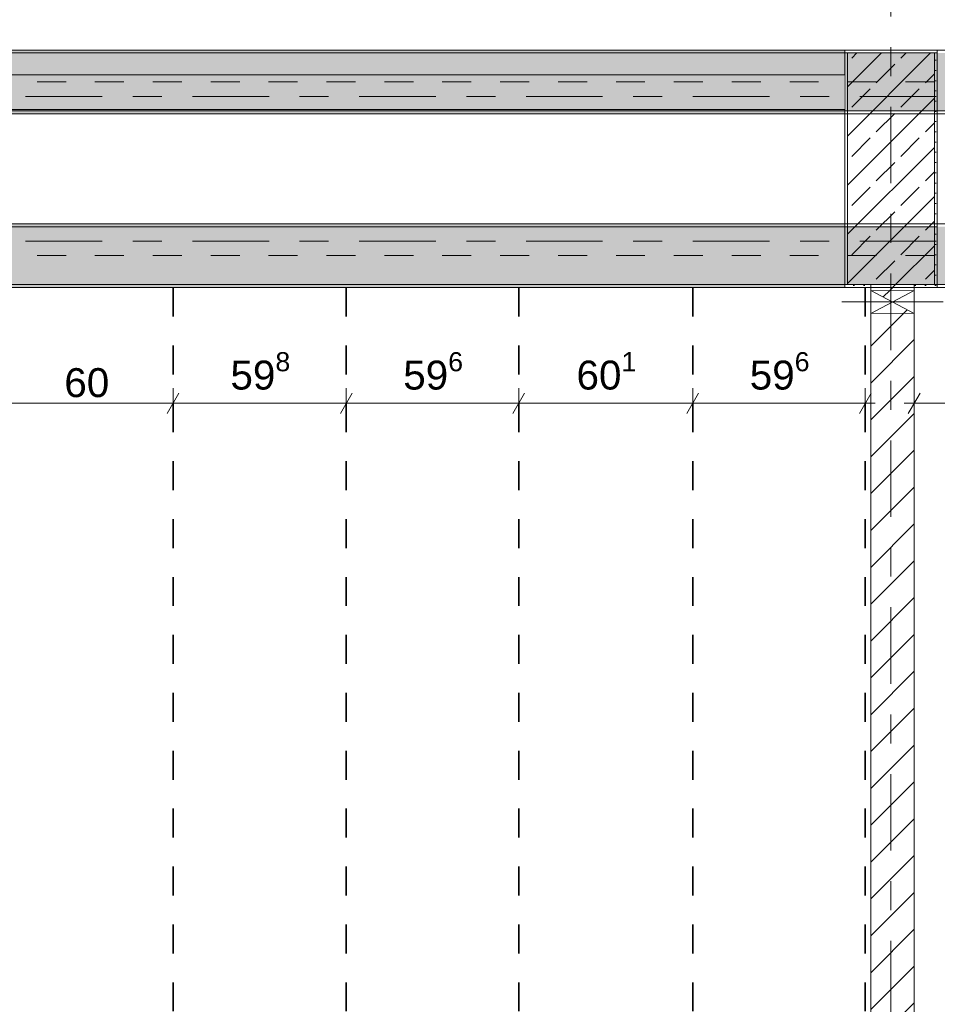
# Model space of a CAD drawing. Header units: metres. Extents: x -3.6 to 84.5, y -11 to 16.8.
# Tile 16 of 229: x 4.7 to 7.9, y 2.7 to 6.1. Entities that reach past the tile are written whole.
import ezdxf

# ---------------------------------------------------------------- set-up
doc = ezdxf.new("R2010")
doc.units = ezdxf.units.M
doc.header["$MEASUREMENT"] = 0
for name, pattern in [('Achse', [0.2, 0.1, -0.05, 0, -0.05]), ('Strichlinie doppelt', [0.546806, 0.264583, -0.105833, 0.070556, -0.105833]), ('Wipeout_Contour', [1, 0, -1])]:
    doc.linetypes.add(name, pattern=pattern)
for name, color, linetype in [('155 - Bemaßung_ Beschriftung.Ausbau - Deckenelemente', 7, 'Continuous'), ('451 - Universal.Achsen Raster', 7, 'Continuous'), ('605 - Struktur.Wand Innen', 7, 'Continuous'), ('607 - Struktur.Stütze', 7, 'Continuous'), ('608 - Struktur.Träger', 7, 'Continuous'), ('Abbruch_605 - Struktur.Wand Innen', 7, 'Continuous'), ('Neubau_605 - Struktur.Wand Innen', 7, 'Continuous')]:
    doc.layers.add(name, color=color, linetype=linetype)
doc.styles.add('ERSTELLTER_STIL_2', font='txt')
doc.linetypes.add('Abbruch 1', pattern='A,0,[1,2022.0244.A_L5A-PL04.10_iA_Deckenelemente 3.OG1.Shx,S=0.001984,R=0,X=0,Y=0],-0.25,0', length=0.25)
doc.dimstyles.new('ERSTELLTER_STIL__1', dxfattribs={"dimtxt": 0.1, "dimasz": 0.0532, "dimexe": 0.18, "dimexo": 0.0625, "dimgap": 0, "dimtad": 1, "dimtih": 1, "dimtoh": 1, "dimzin": 0, "dimdsep": 46, "dimtxsty": 'ERSTELLTER_STIL_2', "dimblk": 'ARROWHEAD_2', "dimblk1": 'ARROWHEAD_2', "dimblk2": 'ARROWHEAD_2', "dimcen": 0.09, "dimse1": 1, "dimse2": 1, "dimclrd": 7, "dimclre": 7, "dimclrt": 7, "dimazin": 0, "dimtfac": 1, "dimtdec": 4, "dimtmove": 0, "dimatfit": 3, "dimfxl": 1, "dimtolj": 1, "dimtzin": 0, "dimarcsym": 0})
pattern_1 = [(45, (0, 0), (-0.08485281, 0.08485281), []), (45, (-0.04243, 0.04243), (-0.08485281, 0.08485281), [0.09, -0.03])]
pattern_2 = [(45, (0, 0), (-0.01767767, 0.01767767), [0, -0.025])]
pattern_3 = [(45, (0, 0), (-0.0636396, 0.0636396), [])]

# ---------------------------------------------------------------- blocks, each defined once
blk = doc.blocks.new('*D212')
at = {"layer": '155 - Bemaßung_ Beschriftung.Ausbau - Deckenelemente', "color": 7, "linetype": 'Continuous', "lineweight": 5}
for p, q in [((4.65, 4.7375), (4.65, 4.8425)), ((5.25, 4.7375), (5.25, 4.8425)), ((4.6702, 4.825), (4.6298, 4.755)), ((5.2702, 4.825), (5.2298, 4.755)), ((4.65, 4.79), (5.25, 4.79))]:
    blk.add_line(p, q, dxfattribs=at)
at = {"layer": '155 - Bemaßung_ Beschriftung.Ausbau - Deckenelemente', "color": 7, "lineweight": 5, "insert": (4.8741, 4.81), "char_height": 0.1, "attachment_point": 7, "style": 'ERSTELLTER_STIL_2'}
blk.add_mtext('\\A1;{\\pql;\\fArial|b0|i0|c0|p38;60}', dxfattribs=at)
blk = doc.blocks.new('ARROWHEAD_2')
at = {"color": 0, "linetype": 'Continuous', "lineweight": 0}
for p, q in [((-0.378, -0.655), (0.378, 0.655)), ((0, 0), (-1, 0))]:
    blk.add_line(p, q, dxfattribs=at)
blk = doc.blocks.new('*D213')
at = {"layer": '155 - Bemaßung_ Beschriftung.Ausbau - Deckenelemente', "color": 7, "linetype": 'Continuous', "lineweight": 5}
for p, q in [((5.25, 4.7375), (5.25, 4.8425)), ((5.848, 4.7375), (5.848, 4.8425)), ((5.2702, 4.825), (5.2298, 4.755)), ((5.8682, 4.825), (5.8278, 4.755)), ((5.25, 4.79), (5.848, 4.79))]:
    blk.add_line(p, q, dxfattribs=at)
at = {"layer": '155 - Bemaßung_ Beschriftung.Ausbau - Deckenelemente', "color": 7, "lineweight": 5, "insert": (5.448, 4.8083), "char_height": 0.1, "attachment_point": 7, "style": 'ERSTELLTER_STIL_2'}
blk.add_mtext('\\A1;{\\pql;\\fArial|b0|i0|c0|p38;59\\fArial|b0|i0|c0|p38;\\A1{\\H.66x;\\S8^  ;}}', dxfattribs=at)
blk = doc.blocks.new('*D214')
at = {"layer": '155 - Bemaßung_ Beschriftung.Ausbau - Deckenelemente', "color": 7, "linetype": 'Continuous', "lineweight": 5}
for p, q in [((5.848, 4.7375), (5.848, 4.8425)), ((6.444, 4.7375), (6.444, 4.8425)), ((5.8682, 4.825), (5.8278, 4.755)), ((6.4642, 4.825), (6.4238, 4.755)), ((5.848, 4.79), (6.444, 4.79))]:
    blk.add_line(p, q, dxfattribs=at)
at = {"layer": '155 - Bemaßung_ Beschriftung.Ausbau - Deckenelemente', "color": 7, "lineweight": 5, "insert": (6.045, 4.8083), "char_height": 0.1, "attachment_point": 7, "style": 'ERSTELLTER_STIL_2'}
blk.add_mtext('\\A1;{\\pql;\\fArial|b0|i0|c0|p38;59\\fArial|b0|i0|c0|p38;\\A1{\\H.66x;\\S6^  ;}}', dxfattribs=at)
blk = doc.blocks.new('*D215')
at = {"layer": '155 - Bemaßung_ Beschriftung.Ausbau - Deckenelemente', "color": 7, "linetype": 'Continuous', "lineweight": 5}
for p, q in [((6.444, 4.7375), (6.444, 4.8425)), ((7.045, 4.7375), (7.045, 4.8425)), ((6.4642, 4.825), (6.4238, 4.755)), ((7.0652, 4.825), (7.0248, 4.755)), ((6.444, 4.79), (7.045, 4.79))]:
    blk.add_line(p, q, dxfattribs=at)
at = {"layer": '155 - Bemaßung_ Beschriftung.Ausbau - Deckenelemente', "color": 7, "lineweight": 5, "insert": (6.6435, 4.8083), "char_height": 0.1, "attachment_point": 7, "style": 'ERSTELLTER_STIL_2'}
blk.add_mtext('\\A1;{\\pql;\\fArial|b0|i0|c0|p38;60\\fArial|b0|i0|c0|p38;\\A1{\\H.66x;\\S1^  ;}}', dxfattribs=at)
blk = doc.blocks.new('*D216')
at = {"layer": '155 - Bemaßung_ Beschriftung.Ausbau - Deckenelemente', "color": 7, "linetype": 'Continuous', "lineweight": 5}
for p, q in [((7.045, 4.7375), (7.045, 4.8425)), ((7.641, 4.7375), (7.641, 4.8425)), ((7.0652, 4.825), (7.0248, 4.755)), ((7.6208, 4.755), (7.6612, 4.825)), ((7.045, 4.79), (7.641, 4.79)), ((7.641, 4.79), (7.6752, 4.79))]:
    blk.add_line(p, q, dxfattribs=at)
at = {"layer": '155 - Bemaßung_ Beschriftung.Ausbau - Deckenelemente', "color": 7, "lineweight": 5, "insert": (7.242, 4.8083), "char_height": 0.1, "attachment_point": 7, "style": 'ERSTELLTER_STIL_2'}
blk.add_mtext('\\A1;{\\pql;\\fArial|b0|i0|c0|p38;59\\fArial|b0|i0|c0|p38;\\A1{\\H.66x;\\S6^  ;}}', dxfattribs=at)
blk = doc.blocks.new('*D217')
at = {"layer": '155 - Bemaßung_ Beschriftung.Ausbau - Deckenelemente', "color": 7, "linetype": 'Continuous', "lineweight": 5}
for p, q in [((7.81, 4.7375), (7.81, 4.8425)), ((8.219, 4.7375), (8.219, 4.8425)), ((7.8302, 4.825), (7.7898, 4.755)), ((8.2392, 4.825), (8.1988, 4.755)), ((7.7758, 4.79), (7.81, 4.79)), ((7.81, 4.79), (8.219, 4.79))]:
    blk.add_line(p, q, dxfattribs=at)
at = {"layer": '155 - Bemaßung_ Beschriftung.Ausbau - Deckenelemente', "color": 7, "lineweight": 5, "insert": (7.9136, 4.8083), "char_height": 0.1, "attachment_point": 7, "style": 'ERSTELLTER_STIL_2'}
blk.add_mtext('\\A1;{\\pql;\\fArial|b0|i0|c0|p38;40\\fArial|b0|i0|c0|p38;\\A1{\\H.66x;\\S9^  ;}}', dxfattribs=at)

msp = doc.modelspace()

# ---------------------------------------------------------------- hatches: boundary and pattern name
at = {"layer": '607 - Struktur.Stütze', "linetype": 'Continuous', "lineweight": 0, "true_color": 0x000000}
h = msp.add_hatch(dxfattribs=at)
h.set_pattern_fill('Gips_0001', color=18, style=0, pattern_type=2)
h.set_pattern_definition(pattern_2)
h.paths.add_polyline_path([(7.57, 6.01), (7.57, 5.19), (7.66, 5.19), (7.66, 5.2), (7.58, 5.2), (7.58, 6), (7.88, 6), (7.88, 5.2), (7.81, 5.2), (7.81, 5.19), (7.89, 5.19), (7.89, 6.01)])
h = msp.add_hatch(dxfattribs=at)
h.set_pattern_fill('Beton__Stahlbeton_0001', color=18, style=0, pattern_type=2)
h.set_pattern_definition(pattern_1)
h.paths.add_polyline_path([(7.58, 5.2), (7.88, 5.2), (7.88, 6), (7.58, 6)])
at = {"layer": '608 - Struktur.Träger', "linetype": 'Continuous', "lineweight": 0, "true_color": 0x000000}
h = msp.add_hatch(dxfattribs=at)
h.set_pattern_fill('Gips_0001', color=18, style=0, pattern_type=2)
h.set_pattern_definition(pattern_2)
h.paths.add_polyline_path([(0.69, 6.01), (0.69, 6), (7.57, 6), (7.57, 6.01)])
h = msp.add_hatch(dxfattribs=at)
h.set_pattern_fill('Gips_0001', color=18, style=0, pattern_type=2)
h.set_pattern_definition(pattern_2)
h.paths.add_polyline_path([(7.57, 5.41), (4.21, 5.41), (4.21, 5.4), (7.57, 5.4)])
h = msp.add_hatch(dxfattribs=at)
h.set_pattern_fill('Gips_0001', color=18, style=0, pattern_type=2)
h.set_pattern_definition(pattern_2)
h.paths.add_polyline_path([(4.21, 5.2), (4.21, 5.19), (7.57, 5.19), (7.57, 5.2)])
at = {"layer": 'Abbruch_605 - Struktur.Wand Innen', "linetype": 'Continuous', "lineweight": 0, "true_color": 0x000000}
h = msp.add_hatch(dxfattribs=at)
h.set_pattern_fill('MW_Ziegel_0001', color=18, style=0, pattern_type=2)
h.set_pattern_definition(pattern_3)
h.paths.add_polyline_path([(7.66, 5.18), (7.735, 5.14), (7.81, 5.18)])
h = msp.add_hatch(dxfattribs=at)
h.set_pattern_fill('MW_Ziegel_0001', color=18, style=0, pattern_type=2)
h.set_pattern_definition(pattern_3)
h.paths.add_polyline_path([(7.66, 5.1), (7.81, 5.1), (7.735, 5.14)])

# ---------------------------------------------------------------- linework, layer by layer
at = {"layer": '155 - Bemaßung_ Beschriftung.Ausbau - Deckenelemente', "color": 7, "linetype": 'Achse', "lineweight": 35}
for p, q in [((5.25, 5.19), (5.25, 0.71)), ((5.848, 5.19), (5.848, 0.71)), ((6.444, 5.19), (6.444, 0.71)), ((7.045, 5.19), (7.045, 0.71)), ((7.641, 5.19), (7.641, 0.71))]:
    msp.add_line(p, q, dxfattribs=at)
at = {"layer": '451 - Universal.Achsen Raster', "color": 160, "linetype": 'Strichlinie doppelt', "lineweight": 9, "true_color": 0x3232ff}
msp.add_line((64.935, 5.35), (-3.175, 5.35), dxfattribs=at)
at = {"layer": '607 - Struktur.Stütze', "color": 7, "linetype": 'Continuous', "lineweight": 5, "flags": 128}
msp.add_lwpolyline([(7.81, 5.19), (7.89, 5.19), (7.89, 6.01), (7.57, 6.01), (7.57, 5.19), (7.66, 5.19)], dxfattribs=at)
at = {"layer": '607 - Struktur.Stütze', "color": 7, "linetype": 'Continuous', "lineweight": 13, "flags": 128}
msp.add_lwpolyline([(7.58, 5.2), (7.88, 5.2), (7.88, 6), (7.58, 6)], close=True, dxfattribs=at)
at = {"layer": '608 - Struktur.Träger', "color": 7, "linetype": 'Continuous', "lineweight": 13}
for p, q in [((0.38, 6.01), (61.88, 6.01)), ((7.57, 6), (0.69, 6)), ((7.89, 6), (7.57, 6)), ((0.38, 5.41), (61.88, 5.41)), ((7.57, 5.4), (4.21, 5.4)), ((7.89, 5.4), (7.57, 5.4))]:
    msp.add_line(p, q, dxfattribs=at)
at = {"layer": '608 - Struktur.Träger', "color": 7, "linetype": 'Continuous', "lineweight": 5}
for p, q in [((7.57, 6.01), (0.69, 6.01)), ((7.57, 6.01), (7.57, 6)), ((7.57, 5.41), (4.21, 5.41)), ((7.57, 5.41), (7.57, 5.4)), ((7.57, 5.19), (4.21, 5.19)), ((7.57, 5.2), (7.57, 5.19))]:
    msp.add_line(p, q, dxfattribs=at)
at = {"layer": '608 - Struktur.Träger', "color": 7, "linetype": 'Achse', "lineweight": 9}
msp.add_line((0.38, 5.3), (61.88, 5.3), dxfattribs=at)
at = {"layer": 'Abbruch_605 - Struktur.Wand Innen', "color": 7, "linetype": 'Abbruch 1', "lineweight": 18}
for p, q in [((7.81, 5.18), (7.66, 5.18)), ((7.66, 5.1), (7.81, 5.1))]:
    msp.add_line(p, q, dxfattribs=at)
at = {"layer": 'Abbruch_605 - Struktur.Wand Innen', "color": 160, "linetype": 'Abbruch 1', "lineweight": 5, "true_color": 0x3232ff}
msp.add_line((7.56, 5.14), (7.91, 5.14), dxfattribs=at)
msp.add_line((7.56, 5.14), (7.91, 5.14), dxfattribs=at)
at = {"layer": 'Abbruch_605 - Struktur.Wand Innen', "color": 7, "linetype": 'Abbruch 1', "lineweight": 18, "flags": 128}
for points in [[(7.66, 5.18), (7.66, 5.1)], [(7.81, 5.1), (7.81, 5.18)]]:
    msp.add_lwpolyline(points, dxfattribs=at)
at = {"layer": 'Neubau_605 - Struktur.Wand Innen', "color": 1, "linetype": 'Continuous', "lineweight": 9}
for p, q in [((7.66, 5.1), (7.81, 5.18)), ((7.66, 5.18), (7.81, 5.1))]:
    msp.add_line(p, q, dxfattribs=at)

# ---------------------------------------------------------------- dimensions: what is measured, and where the dimension line sits
at = {"layer": '155 - Bemaßung_ Beschriftung.Ausbau - Deckenelemente', "color": 7, "linetype": 'Continuous', "lineweight": 5}
for base, p1, p2, picture, middle in [((5.848, 4.79), (5.25, 5.19), (5.848, 5.19), '*D213', (5.6593, 4.86)), ((6.444, 4.79), (5.848, 5.19), (6.444, 5.19), '*D214', (6.2563, 4.86)), ((7.045, 4.79), (6.444, 5.19), (7.045, 5.19), '*D215', (6.8548, 4.86)), ((5.25, 4.79), (4.65, 5.19), (5.25, 5.19), '*D212', (4.9503, 4.86))]:
    dim = msp.add_linear_dim(base=base, p1=p1, p2=p2, dimstyle='ERSTELLTER_STIL__1', dxfattribs=at)
    dim.commit()
    dim.dimension.update_dxf_attribs({"geometry": picture, "text_midpoint": middle, "dimtype": 160})

# ---------------------------------------------------------------- next in the draw order: wipeouts: each hides what was drawn before it
at = {"color": 254, "linetype": 'Wipeout_Contour', "lineweight": 0, "ltscale": 33.446178}
msp.add_wipeout([(4.21, 5.805), (7.57, 5.805), (7.57, 5.925), (4.21, 5.925)], dxfattribs=at).dxf.layer = '605 - Struktur.Wand Innen'
at = {"color": 254, "linetype": 'Wipeout_Contour', "lineweight": 0, "ltscale": 37.304919}
msp.add_wipeout([(7.81, 5.2), (7.66, 5.2), (7.66, 5.18), (7.81, 5.18)], dxfattribs=at).dxf.layer = '605 - Struktur.Wand Innen'
at = {"color": 254, "linetype": 'Wipeout_Contour', "lineweight": 0, "ltscale": 33.958657}
msp.add_wipeout([(7.81, 5.1), (7.66, 5.1), (7.66, 0.7), (7.81, 0.7)], dxfattribs=at).dxf.layer = '605 - Struktur.Wand Innen'

# ---------------------------------------------------------------- next in the draw order: hatches: boundary and pattern name
at = {"layer": '605 - Struktur.Wand Innen', "linetype": 'Continuous', "lineweight": 0, "true_color": 0x000000}
h = msp.add_hatch(dxfattribs=at)
h.set_pattern_fill('MW_Ziegel_0001', color=18, style=0, pattern_type=2)
h.set_pattern_definition(pattern_3)
h.paths.add_polyline_path([(7.81, 5.2), (7.66, 5.2), (7.66, 5.18), (7.81, 5.18)])
h = msp.add_hatch(dxfattribs=at)
h.set_pattern_fill('MW_Ziegel_0001', color=18, style=0, pattern_type=2)
h.set_pattern_definition(pattern_3)
h.paths.add_polyline_path([(7.81, 5.1), (7.66, 5.1), (7.66, 0.7), (7.81, 0.7)])
at = {"layer": '608 - Struktur.Träger', "linetype": 'Continuous', "lineweight": 0, "true_color": 0x000000}
h = msp.add_hatch(dxfattribs=at)
h.set_pattern_fill('Beton__Stahlbeton_0001', color=18, style=0, pattern_type=2)
h.set_pattern_definition(pattern_1)
h.paths.add_polyline_path([(0.69, 6), (0.38, 6), (0.38, 5.8), (0.69, 5.8), (4.025, 5.8), (4.21, 5.8), (7.57, 5.8), (7.89, 5.8), (11.17, 5.8), (11.49, 5.8), (14.85, 5.8), (15.005, 5.8), (18.37, 5.8), (18.69, 5.8), (22.03, 5.8), (22.19, 5.8), (25.57, 5.8), (25.89, 5.8), (32.77, 5.8), (33.09, 5.8), (36.455, 5.8), (36.605, 5.8), (39.97, 5.8), (40.29, 5.8), (47.17, 5.8), (47.49, 5.8), (50.86, 5.8), (51.005, 5.8), (54.37, 5.8), (54.69, 5.8), (58.065, 5.8), (58.205, 5.8), (61.57, 5.8), (61.88, 5.8), (61.88, 6), (61.57, 6), (54.69, 6), (54.37, 6), (51, 6), (50.935, 6), (47.49, 6), (47.17, 6), (40.29, 6), (39.97, 6), (33.09, 6), (32.77, 6), (25.89, 6), (25.57, 6), (18.69, 6), (18.37, 6), (14.9575, 6), (14.8925, 6), (11.49, 6), (11.17, 6), (7.89, 6), (7.57, 6)])
h = msp.add_hatch(dxfattribs=at)
h.set_pattern_fill('Gips_0001', color=18, style=0, pattern_type=2)
h.set_pattern_definition(pattern_2)
h.paths.add_polyline_path([(4.21, 5.8), (4.21, 5.79), (7.57, 5.79), (7.57, 5.8)])
h = msp.add_hatch(dxfattribs=at)
h.set_pattern_fill('Beton__Stahlbeton_0001', color=18, style=0, pattern_type=2)
h.set_pattern_definition(pattern_1)
h.paths.add_polyline_path([(0.69, 5.4), (0.38, 5.4), (0.38, 5.2), (0.69, 5.2), (4.025, 5.2), (4.21, 5.2), (7.57, 5.2), (7.89, 5.2), (11.17, 5.2), (11.49, 5.2), (14.85, 5.2), (15.005, 5.2), (18.37, 5.2), (18.69, 5.2), (22.03, 5.2), (22.19, 5.2), (25.57, 5.2), (25.89, 5.2), (29.26, 5.2), (29.41, 5.2), (32.77, 5.2), (33.09, 5.2), (36.455, 5.2), (36.605, 5.2), (39.97, 5.2), (40.29, 5.2), (47.17, 5.2), (47.49, 5.2), (50.86, 5.2), (51.005, 5.2), (54.37, 5.2), (54.69, 5.2), (58.065, 5.2), (58.205, 5.2), (61.57, 5.2), (61.88, 5.2), (61.88, 5.4), (61.57, 5.4), (58.205, 5.4), (58.065, 5.4), (54.69, 5.4), (54.37, 5.4), (51.005, 5.4), (50.86, 5.4), (47.49, 5.4), (47.17, 5.4), (40.29, 5.4), (39.97, 5.4), (36.605, 5.4), (36.455, 5.4), (33.09, 5.4), (32.77, 5.4), (29.41, 5.4), (29.26, 5.4), (25.89, 5.4), (25.57, 5.4), (22.19, 5.4), (22.03, 5.4), (18.69, 5.4), (18.37, 5.4), (15.005, 5.4), (14.85, 5.4), (11.49, 5.4), (11.17, 5.4), (7.89, 5.4), (7.57, 5.4), (4.21, 5.4), (4.025, 5.4)])

# ---------------------------------------------------------------- next in the draw order: linework, layer by layer
at = {"layer": '451 - Universal.Achsen Raster', "color": 160, "linetype": 'Strichlinie doppelt', "lineweight": 9, "true_color": 0x3232ff}
for p, q in [((7.73, -10.585), (7.73, 16.355)), ((64.935, 5.85), (-3.175, 5.85))]:
    msp.add_line(p, q, dxfattribs=at)
at = {"layer": '605 - Struktur.Wand Innen', "color": 7, "linetype": 'Continuous', "lineweight": 13, "flags": 128}
for points in [[(7.57, 5.925), (0.69, 5.925)], [(4.21, 5.805), (7.57, 5.805)]]:
    msp.add_lwpolyline(points, dxfattribs=at)
at = {"layer": '605 - Struktur.Wand Innen', "color": 7, "linetype": 'Continuous', "lineweight": 18, "flags": 128}
for points in [[(7.66, 5.2), (7.66, 5.18)], [(7.81, 5.18), (7.81, 5.2)], [(7.66, 5.1), (7.66, 0.7)], [(7.81, 0.7), (7.81, 5.1)]]:
    msp.add_lwpolyline(points, dxfattribs=at)
at = {"layer": '608 - Struktur.Träger', "color": 7, "linetype": 'Achse', "lineweight": 9}
msp.add_line((0.38, 5.9), (61.88, 5.9), dxfattribs=at)
at = {"layer": '608 - Struktur.Träger', "color": 7, "linetype": 'Continuous', "lineweight": 13}
for p, q in [((0.38, 5.79), (61.88, 5.79)), ((0.38, 5.19), (61.88, 5.19))]:
    msp.add_line(p, q, dxfattribs=at)
at = {"layer": '608 - Struktur.Träger', "color": 7, "linetype": 'Continuous', "lineweight": 5}
for p, q in [((7.57, 5.79), (4.21, 5.79)), ((7.57, 5.8), (7.57, 5.79))]:
    msp.add_line(p, q, dxfattribs=at)
at = {"layer": '608 - Struktur.Träger', "color": 7, "linetype": 'Continuous', "lineweight": 13, "flags": 128}
for points in [[(47.49, 5.8), (47.17, 5.8), (40.29, 5.8), (39.97, 5.8), (36.605, 5.8), (36.455, 5.8), (33.09, 5.8), (32.77, 5.8), (25.89, 5.8), (25.57, 5.8), (22.19, 5.8), (22.03, 5.8), (18.69, 5.8), (18.37, 5.8), (15.005, 5.8), (14.85, 5.8), (11.49, 5.8), (11.17, 5.8), (7.89, 5.8), (7.57, 5.8), (4.21, 5.8), (4.025, 5.8), (0.69, 5.8), (0.38, 5.8)], [(14.85, 5.2), (11.49, 5.2), (11.17, 5.2), (7.89, 5.2), (7.57, 5.2), (4.21, 5.2), (4.025, 5.2), (0.69, 5.2), (0.38, 5.2)]]:
    msp.add_lwpolyline(points, dxfattribs=at)

# ---------------------------------------------------------------- next in the draw order: dimensions: what is measured, and where the dimension line sits
at = {"layer": '155 - Bemaßung_ Beschriftung.Ausbau - Deckenelemente', "color": 7, "linetype": 'Continuous', "lineweight": 5}
for base, p1, p2, picture, middle in [((7.641, 4.79), (7.045, 5.19), (7.641, 5.19), '*D216', (7.4533, 4.86)), ((8.219, 4.79), (7.81, 2.95), (8.219, 5.19), '*D217', (8.1249, 4.86))]:
    dim = msp.add_linear_dim(base=base, p1=p1, p2=p2, dimstyle='ERSTELLTER_STIL__1', dxfattribs=at)
    dim.commit()
    dim.dimension.update_dxf_attribs({"geometry": picture, "text_midpoint": middle, "dimtype": 160})

doc.saveas('drawing.dxf')
